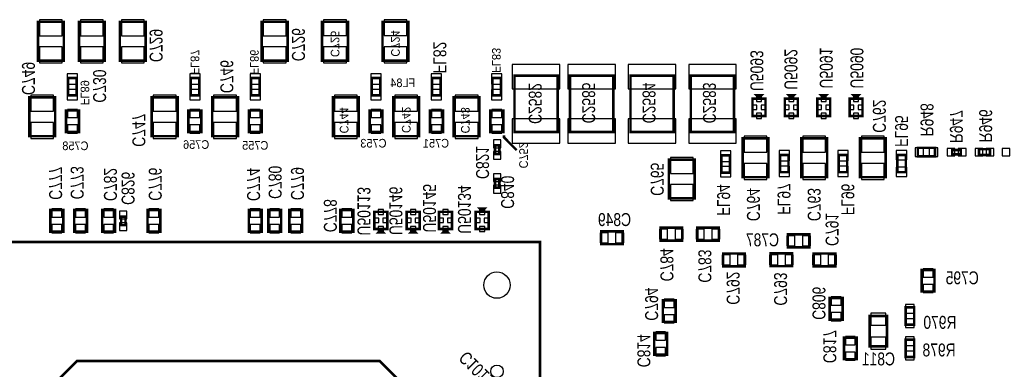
# Model space of a CAD drawing. Extents: x -197 to 9597, y -1478 to 7505.
# Tile 26 of 34: x 4034 to 6317, y 3596 to 4406. Entities that reach past the tile are written whole.
import ezdxf
from ezdxf.enums import TextEntityAlignment as Align

# ---------------------------------------------------------------- set-up
doc = ezdxf.new("R2010")
doc.units = 0
for name, color, linetype in [('BG_BASY', 231, 'CONTINUOUS'), ('PG_ASSEMBLY_BOTTOM', 52, 'CONTINUOUS'), ('PIN_BOTTOM', 1, 'CONTINUOUS'), ('RD_ASSEMBLY_BOTTOM', 52, 'CONTINUOUS')]:
    doc.layers.add(name, color=color, linetype=linetype)

msp = doc.modelspace()

# ---------------------------------------------------------------- linework, layer by layer
at = {"layer": 'BG_BASY', "const_width": 6}
msp.add_lwpolyline([(5157.48, 4138.016), (5157.48, 4133.016), (5186.48, 4104.016)], dxfattribs=at)
at = {"layer": 'PG_ASSEMBLY_BOTTOM', "const_width": 6}
for points in [[(4136.488, 4401.292), (4136.488, 4311.292), (4076.488, 4311.292), (4076.488, 4401.292), (4136.488, 4401.292)], [(4231.488, 4401.292), (4231.488, 4311.292), (4171.488, 4311.292), (4171.488, 4401.292), (4231.488, 4401.292)], [(4326.488, 4401.292), (4326.488, 4311.292), (4266.488, 4311.292), (4266.488, 4401.292), (4326.488, 4401.292)], [(4655.488, 4401.292), (4655.488, 4311.292), (4595.488, 4311.292), (4595.488, 4401.292), (4655.488, 4401.292)], [(4795.488, 4401.292), (4795.488, 4311.292), (4735.488, 4311.292), (4735.488, 4401.292), (4795.488, 4401.292)], [(4935.488, 4401.292), (4935.488, 4311.292), (4875.488, 4311.292), (4875.488, 4401.292), (4935.488, 4401.292)], [(4166.488, 4270.902), (4166.488, 4230.902), (4146.488, 4230.902), (4146.488, 4270.902), (4166.488, 4270.902)], [(4450.488, 4270.902), (4450.488, 4230.902), (4430.488, 4230.902), (4430.488, 4270.902), (4450.488, 4270.902)], [(4570.488, 4230.902), (4570.488, 4270.902), (4590.488, 4270.902), (4590.488, 4230.902), (4570.488, 4230.902)], [(4870.488, 4270.902), (4870.488, 4230.902), (4850.488, 4230.902), (4850.488, 4270.902), (4870.488, 4270.902)], [(5010.488, 4270.902), (5010.488, 4230.902), (4990.488, 4230.902), (4990.488, 4270.902), (5010.488, 4270.902)], [(5150.488, 4270.902), (5150.488, 4230.902), (5130.488, 4230.902), (5130.488, 4270.902), (5150.488, 4270.902)], [(5281.488, 4276.292), (5181.488, 4276.292), (5181.488, 4146.292), (5281.488, 4146.292), (5281.488, 4276.292)], [(5410.488, 4276.292), (5310.488, 4276.292), (5310.488, 4146.292), (5410.488, 4146.292), (5410.488, 4276.292)], [(5550.488, 4276.292), (5450.488, 4276.292), (5450.488, 4146.292), (5550.488, 4146.292), (5550.488, 4276.292)], [(5690.488, 4276.292), (5590.488, 4276.292), (5590.488, 4146.292), (5690.488, 4146.292), (5690.488, 4276.292)], [(4116.488, 4226.292), (4116.488, 4136.292), (4056.488, 4136.292), (4056.488, 4226.292), (4116.488, 4226.292)], [(4400.488, 4226.292), (4400.488, 4136.292), (4340.488, 4136.292), (4340.488, 4226.292), (4400.488, 4226.292)], [(4540.488, 4226.292), (4540.488, 4136.292), (4480.488, 4136.292), (4480.488, 4226.292), (4540.488, 4226.292)], [(4820.488, 4226.292), (4820.488, 4136.292), (4760.488, 4136.292), (4760.488, 4226.292), (4820.488, 4226.292)], [(4960.488, 4226.292), (4960.488, 4136.292), (4900.488, 4136.292), (4900.488, 4226.292), (4960.488, 4226.292)], [(5100.488, 4226.292), (5100.488, 4136.292), (5040.488, 4136.292), (5040.488, 4226.292), (5100.488, 4226.292)], [(5763.488, 4223.292), (5763.488, 4183.292), (5733.488, 4183.292), (5733.488, 4223.292), (5763.488, 4223.292)], [(5753.488, 4230.792), (5743.488, 4230.792), (5748.488, 4225.792), (5753.488, 4230.792)], [(5838.488, 4223.292), (5838.488, 4183.292), (5808.488, 4183.292), (5808.488, 4223.292), (5838.488, 4223.292)], [(5828.488, 4230.792), (5818.488, 4230.792), (5823.488, 4225.792), (5828.488, 4230.792)], [(5913.488, 4223.292), (5913.488, 4183.292), (5883.488, 4183.292), (5883.488, 4223.292), (5913.488, 4223.292)], [(5903.488, 4230.792), (5893.488, 4230.792), (5898.488, 4225.792), (5903.488, 4230.792)], [(5988.488, 4223.292), (5988.488, 4183.292), (5958.488, 4183.292), (5958.488, 4223.292), (5988.488, 4223.292)], [(5978.488, 4230.792), (5968.488, 4230.792), (5973.488, 4225.792), (5978.488, 4230.792)], [(4171.488, 4195.902), (4171.488, 4145.902), (4141.488, 4145.902), (4141.488, 4195.902), (4171.488, 4195.902)], [(4455.488, 4195.902), (4455.488, 4145.902), (4425.488, 4145.902), (4425.488, 4195.902), (4455.488, 4195.902)], [(4595.488, 4195.902), (4595.488, 4145.902), (4565.488, 4145.902), (4565.488, 4195.902), (4595.488, 4195.902)], [(4875.488, 4195.902), (4875.488, 4145.902), (4845.488, 4145.902), (4845.488, 4195.902), (4875.488, 4195.902)], [(5015.488, 4195.902), (5015.488, 4145.902), (4985.488, 4145.902), (4985.488, 4195.902), (5015.488, 4195.902)], [(5155.488, 4195.902), (5155.488, 4145.902), (5125.488, 4145.902), (5125.488, 4195.902), (5155.488, 4195.902)], [(5710.488, 4041.292), (5710.488, 4131.292), (5770.488, 4131.292), (5770.488, 4041.292), (5710.488, 4041.292)], [(5846.488, 4041.292), (5846.488, 4131.292), (5906.488, 4131.292), (5906.488, 4041.292), (5846.488, 4041.292)], [(5982.488, 4041.292), (5982.488, 4131.292), (6042.488, 4131.292), (6042.488, 4041.292), (5982.488, 4041.292)], [(5136.24, 4095.103), (5136.24, 4115.103), (5146.24, 4115.103), (5146.24, 4095.103), (5136.24, 4095.103)], [(6116.787, 4109.39), (6156.787, 4109.39), (6156.787, 4089.39), (6116.787, 4089.39), (6116.787, 4109.39)], [(5680.988, 4091.902), (5680.988, 4051.902), (5660.988, 4051.902), (5660.988, 4091.902), (5680.988, 4091.902)], [(5796.988, 4052.902), (5796.988, 4092.902), (5816.988, 4092.902), (5816.988, 4052.902), (5796.988, 4052.902)], [(5932.988, 4052.902), (5932.988, 4092.902), (5952.988, 4092.902), (5952.988, 4052.902), (5932.988, 4052.902)], [(6068.988, 4052.902), (6068.988, 4092.902), (6088.988, 4092.902), (6088.988, 4052.902), (6068.988, 4052.902)], [(6196.488, 4104.39), (6216.488, 4104.39), (6216.488, 4094.39), (6196.488, 4094.39), (6196.488, 4104.39)], [(6258.586, 4106.28), (6284.189, 4106.28), (6284.189, 4092.5), (6258.586, 4092.5), (6258.586, 4106.28)], [(5539.48, 3992.016), (5539.48, 4082.016), (5599.48, 4082.016), (5599.48, 3992.016), (5539.48, 3992.016)], [(5136.48, 4017.016), (5136.48, 4037.016), (5146.48, 4037.016), (5146.48, 4017.016), (5136.48, 4017.016)], [(4105.488, 3915.292), (4105.488, 3965.292), (4135.488, 3965.292), (4135.488, 3915.292), (4105.488, 3915.292)], [(4160.488, 3915.292), (4160.488, 3965.292), (4190.488, 3965.292), (4190.488, 3915.292), (4160.488, 3915.292)], [(4225.488, 3915.292), (4225.488, 3965.292), (4255.488, 3965.292), (4255.488, 3915.292), (4225.488, 3915.292)], [(4269.48, 3930.016), (4269.48, 3950.016), (4279.48, 3950.016), (4279.48, 3930.016), (4269.48, 3930.016)], [(4330.488, 3915.292), (4330.488, 3965.292), (4360.488, 3965.292), (4360.488, 3915.292), (4330.488, 3915.292)], [(4565.488, 3915.292), (4565.488, 3965.292), (4595.488, 3965.292), (4595.488, 3915.292), (4565.488, 3915.292)], [(4610.488, 3915.292), (4610.488, 3965.292), (4640.488, 3965.292), (4640.488, 3915.292), (4610.488, 3915.292)], [(4659.236, 3915.292), (4659.236, 3965.292), (4689.236, 3965.292), (4689.236, 3915.292), (4659.236, 3915.292)], [(4777.988, 3915.292), (4777.988, 3965.292), (4807.988, 3965.292), (4807.988, 3915.292), (4777.988, 3915.292)], [(4856.48, 3921.016), (4856.48, 3961.016), (4886.48, 3961.016), (4886.48, 3921.016), (4856.48, 3921.016)], [(4931.48, 3921.016), (4931.48, 3961.016), (4961.48, 3961.016), (4961.48, 3921.016), (4931.48, 3921.016)], [(5006.48, 3921.016), (5006.48, 3961.016), (5036.48, 3961.016), (5036.48, 3921.016), (5006.48, 3921.016)], [(5121.48, 3961.016), (5121.48, 3921.016), (5091.48, 3921.016), (5091.48, 3961.016), (5121.48, 3961.016)], [(5111.48, 3968.516), (5101.48, 3968.516), (5106.48, 3963.516), (5111.48, 3968.516)], [(5570.326, 3894.449), (5520.326, 3894.449), (5520.326, 3924.449), (5570.326, 3924.449), (5570.326, 3894.449)], [(5655.326, 3894.449), (5605.326, 3894.449), (5605.326, 3924.449), (5655.326, 3924.449), (5655.326, 3894.449)], [(4866.48, 3913.516), (4876.48, 3913.516), (4871.48, 3918.516), (4866.48, 3913.516)], [(4941.48, 3913.516), (4951.48, 3913.516), (4946.48, 3918.516), (4941.48, 3913.516)], [(5016.48, 3913.516), (5026.48, 3913.516), (5021.48, 3918.516), (5016.48, 3913.516)], [(5382.48, 3916.016), (5432.48, 3916.016), (5432.48, 3886.016), (5382.48, 3886.016), (5382.48, 3916.016)], [(5815.437, 3908.89), (5865.437, 3908.89), (5865.437, 3878.89), (5815.437, 3878.89), (5815.437, 3908.89)], [(5240.732, 3891.016), (3870.732, 3891.016), (3870.732, 2521.016), (5240.732, 2521.016), (5240.732, 3891.016)], [(5665.326, 3864.449), (5715.326, 3864.449), (5715.326, 3834.449), (5665.326, 3834.449), (5665.326, 3864.449)], [(5825.488, 3835), (5775.488, 3835), (5775.488, 3865), (5825.488, 3865), (5825.488, 3835)], [(5925.326, 3834.449), (5875.326, 3834.449), (5875.326, 3864.449), (5925.326, 3864.449), (5925.326, 3834.449)], [(6155.488, 3826.292), (6155.488, 3776.292), (6125.488, 3776.292), (6125.488, 3826.292), (6155.488, 3826.292)], [(5525.48, 3706.016), (5525.48, 3756.016), (5555.48, 3756.016), (5555.48, 3706.016), (5525.48, 3706.016)], [(5912.488, 3711), (5912.488, 3761), (5942.488, 3761), (5942.488, 3711), (5912.488, 3711)], [(6045.326, 3719.449), (6045.326, 3649.449), (6005.326, 3649.449), (6005.326, 3719.449), (6045.326, 3719.449)], [(6088.326, 3699.449), (6088.326, 3739.449), (6108.326, 3739.449), (6108.326, 3699.449), (6088.326, 3699.449)], [(5535.488, 3680), (5535.488, 3630), (5505.488, 3630), (5505.488, 3680), (5535.488, 3680)], [(5975.326, 3669.449), (5975.326, 3619.449), (5945.326, 3619.449), (5945.326, 3669.449), (5975.326, 3669.449)], [(6088.326, 3624.449), (6088.326, 3664.449), (6108.326, 3664.449), (6108.326, 3624.449), (6088.326, 3624.449)], [(4176.48, 2681.016), (4777.48, 2681.016), (4937.48, 2841.016), (4937.48, 3547.016), (4869.48, 3615.016), (4166.48, 3615.016), (4064.48, 3513.016), (4064.48, 2760.016), (4143.48, 2681.016), (4176.48, 2681.016)]]:
    msp.add_lwpolyline(points, dxfattribs=at)
at = {"layer": 'PIN_BOTTOM'}
for points in [[(4132.988, 4406.288), (4079.988, 4406.288), (4079.988, 4369.288), (4132.988, 4369.288)], [(4227.988, 4406.288), (4174.988, 4406.288), (4174.988, 4369.288), (4227.988, 4369.288)], [(4322.988, 4406.288), (4269.988, 4406.288), (4269.988, 4369.288), (4322.988, 4369.288)], [(4651.988, 4406.288), (4598.988, 4406.288), (4598.988, 4369.288), (4651.988, 4369.288)], [(4791.988, 4406.292), (4738.988, 4406.292), (4738.988, 4369.292), (4791.988, 4369.292)], [(4931.988, 4406.292), (4878.988, 4406.292), (4878.988, 4369.292), (4931.988, 4369.292)], [(4132.988, 4343.296), (4079.988, 4343.296), (4079.988, 4306.296), (4132.988, 4306.296)], [(4227.988, 4343.296), (4174.988, 4343.296), (4174.988, 4306.296), (4227.988, 4306.296)], [(4322.988, 4343.296), (4269.988, 4343.296), (4269.988, 4306.296), (4322.988, 4306.296)], [(4651.988, 4343.296), (4598.988, 4343.296), (4598.988, 4306.296), (4651.988, 4306.296)], [(4791.988, 4343.292), (4738.988, 4343.292), (4738.988, 4306.292), (4791.988, 4306.292)], [(4931.988, 4343.292), (4878.988, 4343.292), (4878.988, 4306.292), (4931.988, 4306.292)], [(5286.488, 4245.784), (5286.488, 4302.784), (5176.488, 4302.784), (5176.488, 4245.784)], [(5415.488, 4245.784), (5415.488, 4302.784), (5305.488, 4302.784), (5305.488, 4245.784)], [(5555.488, 4245.784), (5555.488, 4302.784), (5445.488, 4302.784), (5445.488, 4245.784)], [(5695.488, 4245.784), (5695.488, 4302.784), (5585.488, 4302.784), (5585.488, 4245.784)], [(4168.478, 4281.002), (4144.498, 4281.002), (4144.498, 4257.022), (4168.478, 4257.022)], [(4452.478, 4281.002), (4428.498, 4281.002), (4428.498, 4257.022), (4452.478, 4257.022)], [(4568.498, 4257.022), (4592.478, 4257.022), (4592.478, 4281.002), (4568.498, 4281.002)], [(4872.478, 4281.002), (4848.498, 4281.002), (4848.498, 4257.022), (4872.478, 4257.022)], [(5012.478, 4281.002), (4988.498, 4281.002), (4988.498, 4257.022), (5012.478, 4257.022)], [(5152.478, 4281.002), (5128.498, 4281.002), (5128.498, 4257.022), (5152.478, 4257.022)], [(4112.988, 4231.288), (4059.988, 4231.288), (4059.988, 4194.288), (4112.988, 4194.288)], [(4168.478, 4244.782), (4144.498, 4244.782), (4144.498, 4220.802), (4168.478, 4220.802)], [(4396.988, 4231.288), (4343.988, 4231.288), (4343.988, 4194.288), (4396.988, 4194.288)], [(4452.478, 4244.782), (4428.498, 4244.782), (4428.498, 4220.802), (4452.478, 4220.802)], [(4536.988, 4231.288), (4483.988, 4231.288), (4483.988, 4194.288), (4536.988, 4194.288)], [(4568.498, 4220.802), (4592.478, 4220.802), (4592.478, 4244.782), (4568.498, 4244.782)], [(4816.988, 4231.292), (4763.988, 4231.292), (4763.988, 4194.292), (4816.988, 4194.292)], [(4872.478, 4244.782), (4848.498, 4244.782), (4848.498, 4220.802), (4872.478, 4220.802)], [(4956.988, 4231.292), (4903.988, 4231.292), (4903.988, 4194.292), (4956.988, 4194.292)], [(5012.478, 4244.782), (4988.498, 4244.782), (4988.498, 4220.802), (5012.478, 4220.802)], [(5096.988, 4231.292), (5043.988, 4231.292), (5043.988, 4194.292), (5096.988, 4194.292)], [(5152.478, 4244.782), (5128.498, 4244.782), (5128.498, 4220.802), (5152.478, 4220.802)], [(5754.488, 4228.977), (5742.488, 4228.977), (5742.488, 4216.977), (5754.488, 4216.977)], [(5829.488, 4228.977), (5817.488, 4228.977), (5817.488, 4216.977), (5829.488, 4216.977)], [(5904.488, 4228.977), (5892.488, 4228.977), (5892.488, 4216.977), (5904.488, 4216.977)], [(5979.488, 4228.977), (5967.488, 4228.977), (5967.488, 4216.977), (5979.488, 4216.977)], [(5743.645, 4208.292), (5733.645, 4208.292), (5733.645, 4198.292), (5743.645, 4198.292)], [(5763.331, 4208.292), (5753.331, 4208.292), (5753.331, 4198.292), (5763.331, 4198.292)], [(5818.645, 4208.292), (5808.645, 4208.292), (5808.645, 4198.292), (5818.645, 4198.292)], [(5838.331, 4208.292), (5828.331, 4208.292), (5828.331, 4198.292), (5838.331, 4198.292)], [(5893.645, 4208.292), (5883.645, 4208.292), (5883.645, 4198.292), (5893.645, 4198.292)], [(5913.331, 4208.292), (5903.331, 4208.292), (5903.331, 4198.292), (5913.331, 4198.292)], [(5968.645, 4208.292), (5958.645, 4208.292), (5958.645, 4198.292), (5968.645, 4198.292)], [(5988.331, 4208.292), (5978.331, 4208.292), (5978.331, 4198.292), (5988.331, 4198.292)], [(4167.988, 4198.512), (4144.988, 4198.512), (4144.988, 4179.512), (4167.988, 4179.512)], [(4451.988, 4198.512), (4428.988, 4198.512), (4428.988, 4179.512), (4451.988, 4179.512)], [(4591.988, 4198.512), (4568.988, 4198.512), (4568.988, 4179.512), (4591.988, 4179.512)], [(4871.988, 4198.512), (4848.988, 4198.512), (4848.988, 4179.512), (4871.988, 4179.512)], [(5011.988, 4198.512), (4988.988, 4198.512), (4988.988, 4179.512), (5011.988, 4179.512)], [(5151.988, 4198.512), (5128.988, 4198.512), (5128.988, 4179.512), (5151.988, 4179.512)], [(5754.488, 4189.607), (5742.488, 4189.607), (5742.488, 4177.607), (5754.488, 4177.607)], [(5829.488, 4189.607), (5817.488, 4189.607), (5817.488, 4177.607), (5829.488, 4177.607)], [(5904.488, 4189.607), (5892.488, 4189.607), (5892.488, 4177.607), (5904.488, 4177.607)], [(5979.488, 4189.607), (5967.488, 4189.607), (5967.488, 4177.607), (5979.488, 4177.607)], [(4112.988, 4168.296), (4059.988, 4168.296), (4059.988, 4131.296), (4112.988, 4131.296)], [(4167.988, 4162.292), (4144.988, 4162.292), (4144.988, 4143.292), (4167.988, 4143.292)], [(4396.988, 4168.296), (4343.988, 4168.296), (4343.988, 4131.296), (4396.988, 4131.296)], [(4451.988, 4162.292), (4428.988, 4162.292), (4428.988, 4143.292), (4451.988, 4143.292)], [(4536.988, 4168.296), (4483.988, 4168.296), (4483.988, 4131.296), (4536.988, 4131.296)], [(4591.988, 4162.292), (4568.988, 4162.292), (4568.988, 4143.292), (4591.988, 4143.292)], [(4816.988, 4168.292), (4763.988, 4168.292), (4763.988, 4131.292), (4816.988, 4131.292)], [(4871.988, 4162.292), (4848.988, 4162.292), (4848.988, 4143.292), (4871.988, 4143.292)], [(4956.988, 4168.292), (4903.988, 4168.292), (4903.988, 4131.292), (4956.988, 4131.292)], [(5011.988, 4162.292), (4988.988, 4162.292), (4988.988, 4143.292), (5011.988, 4143.292)], [(5096.988, 4168.292), (5043.988, 4168.292), (5043.988, 4131.292), (5096.988, 4131.292)], [(5151.988, 4162.292), (5128.988, 4162.292), (5128.988, 4143.292), (5151.988, 4143.292)], [(5286.488, 4119.8), (5286.488, 4176.8), (5176.488, 4176.8), (5176.488, 4119.8)], [(5415.488, 4119.8), (5415.488, 4176.8), (5305.488, 4176.8), (5305.488, 4119.8)], [(5555.488, 4119.8), (5555.488, 4176.8), (5445.488, 4176.8), (5445.488, 4119.8)], [(5695.488, 4119.8), (5695.488, 4176.8), (5585.488, 4176.8), (5585.488, 4119.8)], [(5713.988, 4099.288), (5766.988, 4099.288), (5766.988, 4136.288), (5713.988, 4136.288)], [(5849.988, 4099.288), (5902.988, 4099.288), (5902.988, 4136.288), (5849.988, 4136.288)], [(5985.988, 4099.288), (6038.988, 4099.288), (6038.988, 4136.288), (5985.988, 4136.288)], [(5132.74, 4109.489), (5149.74, 4109.489), (5149.74, 4127.489), (5132.74, 4127.489)], [(5132.74, 4082.717), (5149.74, 4082.717), (5149.74, 4100.717), (5132.74, 4100.717)], [(5542.98, 4050.016), (5595.98, 4050.016), (5595.98, 4087.016), (5542.98, 4087.016)], [(5682.978, 4102.002), (5658.998, 4102.002), (5658.998, 4078.022), (5682.978, 4078.022)], [(5794.998, 4079.022), (5818.978, 4079.022), (5818.978, 4103.002), (5794.998, 4103.002)], [(5930.998, 4079.022), (5954.978, 4079.022), (5954.978, 4103.002), (5930.998, 4103.002)], [(6066.488, 4081.193), (6091.488, 4081.193), (6091.488, 4103.193), (6066.488, 4103.193)], [(6110.252, 4109.39), (6110.252, 4089.39), (6130.252, 4089.39), (6130.252, 4109.39)], [(6143.322, 4109.39), (6143.322, 4089.39), (6163.322, 4089.39), (6163.322, 4109.39)], [(6184.496, 4107.89), (6184.496, 4090.89), (6202.496, 4090.89), (6202.496, 4107.89)], [(6210.48, 4107.89), (6210.48, 4090.89), (6228.48, 4090.89), (6228.48, 4107.89)], [(6249.401, 4107.89), (6249.401, 4090.89), (6267.401, 4090.89), (6267.401, 4107.89)], [(6275.377, 4107.89), (6275.377, 4090.89), (6293.377, 4090.89), (6293.377, 4107.89)], [(6312.496, 4107.89), (6312.496, 4090.89), (6330.496, 4090.89), (6330.496, 4107.89)], [(5682.978, 4065.782), (5658.998, 4065.782), (5658.998, 4041.802), (5682.978, 4041.802)], [(5713.988, 4036.296), (5766.988, 4036.296), (5766.988, 4073.296), (5713.988, 4073.296)], [(5794.998, 4042.802), (5818.978, 4042.802), (5818.978, 4066.782), (5794.998, 4066.782)], [(5849.988, 4036.296), (5902.988, 4036.296), (5902.988, 4073.296), (5849.988, 4073.296)], [(5930.998, 4042.802), (5954.978, 4042.802), (5954.978, 4066.782), (5930.998, 4066.782)], [(5985.988, 4036.296), (6038.988, 4036.296), (6038.988, 4073.296), (5985.988, 4073.296)], [(6066.488, 4042.611), (6091.488, 4042.611), (6091.488, 4064.611), (6066.488, 4064.611)], [(5132.98, 4031.402), (5149.98, 4031.402), (5149.98, 4049.402), (5132.98, 4049.402)], [(5132.98, 4004.63), (5149.98, 4004.63), (5149.98, 4022.63), (5132.98, 4022.63)], [(5542.98, 3987.016), (5595.98, 3987.016), (5595.98, 4024.016), (5542.98, 4024.016)], [(4108.988, 3948.902), (4131.988, 3948.902), (4131.988, 3967.902), (4108.988, 3967.902)], [(4163.988, 3948.902), (4186.988, 3948.902), (4186.988, 3967.902), (4163.988, 3967.902)], [(4228.988, 3948.902), (4251.988, 3948.902), (4251.988, 3967.902), (4228.988, 3967.902)], [(4265.98, 3944.402), (4282.98, 3944.402), (4282.98, 3962.402), (4265.98, 3962.402)], [(4333.988, 3948.902), (4356.988, 3948.902), (4356.988, 3967.902), (4333.988, 3967.902)], [(4568.988, 3948.902), (4591.988, 3948.902), (4591.988, 3967.902), (4568.988, 3967.902)], [(4613.988, 3948.902), (4636.988, 3948.902), (4636.988, 3967.902), (4613.988, 3967.902)], [(4662.736, 3948.902), (4685.736, 3948.902), (4685.736, 3967.902), (4662.736, 3967.902)], [(4781.488, 3948.902), (4804.488, 3948.902), (4804.488, 3967.902), (4781.488, 3967.902)], [(4865.48, 3954.701), (4877.48, 3954.701), (4877.48, 3966.701), (4865.48, 3966.701)], [(4940.48, 3954.701), (4952.48, 3954.701), (4952.48, 3966.701), (4940.48, 3966.701)], [(5015.48, 3954.701), (5027.48, 3954.701), (5027.48, 3966.701), (5015.48, 3966.701)], [(5112.48, 3966.701), (5100.48, 3966.701), (5100.48, 3954.701), (5112.48, 3954.701)], [(4108.988, 3912.682), (4131.988, 3912.682), (4131.988, 3931.682), (4108.988, 3931.682)], [(4163.988, 3912.682), (4186.988, 3912.682), (4186.988, 3931.682), (4163.988, 3931.682)], [(4228.988, 3912.682), (4251.988, 3912.682), (4251.988, 3931.682), (4228.988, 3931.682)], [(4265.98, 3917.63), (4282.98, 3917.63), (4282.98, 3935.63), (4265.98, 3935.63)], [(4333.988, 3912.682), (4356.988, 3912.682), (4356.988, 3931.682), (4333.988, 3931.682)], [(4568.988, 3912.682), (4591.988, 3912.682), (4591.988, 3931.682), (4568.988, 3931.682)], [(4613.988, 3912.682), (4636.988, 3912.682), (4636.988, 3931.682), (4613.988, 3931.682)], [(4662.736, 3912.682), (4685.736, 3912.682), (4685.736, 3931.682), (4662.736, 3931.682)], [(4781.488, 3912.682), (4804.488, 3912.682), (4804.488, 3931.682), (4781.488, 3931.682)], [(4856.637, 3936.016), (4866.637, 3936.016), (4866.637, 3946.016), (4856.637, 3946.016)], [(4865.48, 3915.331), (4877.48, 3915.331), (4877.48, 3927.331), (4865.48, 3927.331)], [(4876.323, 3936.016), (4886.323, 3936.016), (4886.323, 3946.016), (4876.323, 3946.016)], [(4931.637, 3936.016), (4941.637, 3936.016), (4941.637, 3946.016), (4931.637, 3946.016)], [(4940.48, 3915.331), (4952.48, 3915.331), (4952.48, 3927.331), (4940.48, 3927.331)], [(4951.323, 3936.016), (4961.323, 3936.016), (4961.323, 3946.016), (4951.323, 3946.016)], [(5006.637, 3936.016), (5016.637, 3936.016), (5016.637, 3946.016), (5006.637, 3946.016)], [(5015.48, 3915.331), (5027.48, 3915.331), (5027.48, 3927.331), (5015.48, 3927.331)], [(5026.323, 3936.016), (5036.323, 3936.016), (5036.323, 3946.016), (5026.323, 3946.016)], [(5101.637, 3946.016), (5091.637, 3946.016), (5091.637, 3936.016), (5101.637, 3936.016)], [(5112.48, 3927.331), (5100.48, 3927.331), (5100.48, 3915.331), (5112.48, 3915.331)], [(5121.323, 3946.016), (5111.323, 3946.016), (5111.323, 3936.016), (5121.323, 3936.016)], [(5379.87, 3912.516), (5379.87, 3889.516), (5398.87, 3889.516), (5398.87, 3912.516)], [(5416.09, 3912.516), (5416.09, 3889.516), (5435.09, 3889.516), (5435.09, 3912.516)], [(5536.716, 3897.949), (5536.716, 3920.949), (5517.716, 3920.949), (5517.716, 3897.949)], [(5572.936, 3897.949), (5572.936, 3920.949), (5553.936, 3920.949), (5553.936, 3897.949)], [(5621.716, 3897.949), (5621.716, 3920.949), (5602.716, 3920.949), (5602.716, 3897.949)], [(5657.936, 3897.949), (5657.936, 3920.949), (5638.936, 3920.949), (5638.936, 3897.949)], [(5812.827, 3905.39), (5812.827, 3882.39), (5831.827, 3882.39), (5831.827, 3905.39)], [(5849.047, 3905.39), (5849.047, 3882.39), (5868.047, 3882.39), (5868.047, 3905.39)], [(5662.716, 3860.949), (5662.716, 3837.949), (5681.716, 3837.949), (5681.716, 3860.949)], [(5698.936, 3860.949), (5698.936, 3837.949), (5717.936, 3837.949), (5717.936, 3860.949)], [(5791.878, 3838.5), (5791.878, 3861.5), (5772.878, 3861.5), (5772.878, 3838.5)], [(5828.098, 3838.5), (5828.098, 3861.5), (5809.098, 3861.5), (5809.098, 3838.5)], [(5891.716, 3837.949), (5891.716, 3860.949), (5872.716, 3860.949), (5872.716, 3837.949)], [(5927.936, 3837.949), (5927.936, 3860.949), (5908.936, 3860.949), (5908.936, 3837.949)], [(6151.988, 3828.902), (6128.988, 3828.902), (6128.988, 3809.902), (6151.988, 3809.902)], [(6151.988, 3792.682), (6128.988, 3792.682), (6128.988, 3773.682), (6151.988, 3773.682)], [(5528.98, 3739.626), (5551.98, 3739.626), (5551.98, 3758.626), (5528.98, 3758.626)], [(5915.988, 3744.61), (5938.988, 3744.61), (5938.988, 3763.61), (5915.988, 3763.61)], [(6088.326, 3725.984), (6108.326, 3725.984), (6108.326, 3745.984), (6088.326, 3745.984)], [(5528.98, 3703.406), (5551.98, 3703.406), (5551.98, 3722.406), (5528.98, 3722.406)], [(5915.988, 3708.39), (5938.988, 3708.39), (5938.988, 3727.39), (5915.988, 3727.39)], [(6042.826, 3726.008), (6007.826, 3726.008), (6007.826, 3698.008), (6042.826, 3698.008)], [(6088.326, 3692.914), (6108.326, 3692.914), (6108.326, 3712.914), (6088.326, 3712.914)], [(5531.988, 3682.61), (5508.988, 3682.61), (5508.988, 3663.61), (5531.988, 3663.61)], [(5971.826, 3672.059), (5948.826, 3672.059), (5948.826, 3653.059), (5971.826, 3653.059)], [(6042.826, 3670.89), (6007.826, 3670.89), (6007.826, 3642.89), (6042.826, 3642.89)], [(6088.326, 3650.984), (6108.326, 3650.984), (6108.326, 3670.984), (6088.326, 3670.984)], [(5531.988, 3646.39), (5508.988, 3646.39), (5508.988, 3627.39), (5531.988, 3627.39)], [(5971.826, 3635.839), (5948.826, 3635.839), (5948.826, 3616.839), (5971.826, 3616.839)], [(6088.326, 3617.914), (6108.326, 3617.914), (6108.326, 3637.914), (6088.326, 3637.914)]]:
    msp.add_lwpolyline(points, close=True, dxfattribs=at)
for centre, radius in [((5140.87, 3791.154), 30.5), ((5140.87, 3591.154), 14.5)]:
    msp.add_circle(centre, radius, dxfattribs=at)

# ---------------------------------------------------------------- texts
at = {"layer": 'RD_ASSEMBLY_BOTTOM', "text_generation_flag": 2}
for s, height, rotation, width, p in [('C726', 30, 270, 0.8, (4665.48, 4310.016)), ('C729', 30, 270, 0.8, (4335.48, 4308.016)), ('C725', 20, 270, 0.95, (4755.488, 4319.709)), ('C724', 20, 270, 0.95, (4895.488, 4320.709)), ('FL82', 30, 270, 0.8, (4993.48, 4282.016)), ('FL83', 20, 270, 0.95, (5129.488, 4283.099)), ('U5092', 30, 270, 0.8, (5807.488, 4243.709)), ('U5091', 30, 270, 0.8, (5889.488, 4246.709)), ('U5090', 30, 270, 0.8, (5960.488, 4246.709)), ('FL87', 20, 270, 0.95, (4430.48, 4279.016)), ('FL86', 20, 270, 0.95, (4568.488, 4278.902)), ('U5093', 30, 270, 0.8, (5728.488, 4240.709)), ('C749', 30, 270, 0.8, (4039.488, 4231.709)), ('C746', 30, 270, 0.8, (4499.48, 4236.016)), ('C730', 30, 270, 0.8, (4204.48, 4214.016)), ('FL89', 20, 270, 0.95, (4175.48, 4208.016)), ('C744', 20, 270, 0.95, (4776.488, 4142.709)), ('C742', 20, 270, 0.95, (4920.488, 4143.709)), ('C743', 20, 270, 0.95, (5057.488, 4142.709)), ('C762', 30, 270, 0.8, (6012.488, 4144.292)), ('C747', 30, 270, 0.8, (4295.488, 4111.709)), ('R947', 30, 270, 0.8, (6191.098, 4120)), ('R946', 30, 270, 0.8, (6259.098, 4121.902)), ('C821', 30, 270, 0.8, (5092.48, 4037.016)), ('C765', 30, 270, 0.8, (5497.48, 3998.016)), ('C826', 30, 270, 0.8, (4270.48, 3977.016)), ('C840', 30, 270, 0.8, (5150.48, 3968.016)), ('U50113', 30, 270, 0.8, (4817.48, 3906.016)), ('U50146', 30, 270, 0.8, (4891.48, 3907.016)), ('U50145', 30, 270, 0.8, (4969.48, 3913.016)), ('U50134', 30, 270, 0.8, (5050.48, 3910.016)), ('FL94', 30, 270, 0.8, (5651.48, 3952.016)), ('FL97', 30, 270, 0.8, (5791.48, 3954.016)), ('FL96', 30, 270, 0.8, (5939.48, 3953.016)), ('C764', 30, 270, 0.8, (5720.488, 3939.292)), ('C763', 30, 270, 0.8, (5861.488, 3939.292)), ('C1011', 30, 135, 0.8, (5071.075, 3640.635))]:
    msp.add_text(s, height=height, rotation=rotation, dxfattribs=dict(at, width=width)).set_placement(p)
at = {"layer": 'RD_ASSEMBLY_BOTTOM', "text_generation_flag": 2, "width": 0.95}
msp.add_text('FL84', height=20, dxfattribs=at).set_placement((4951.48, 4250.016))
at = {"layer": 'RD_ASSEMBLY_BOTTOM', "text_generation_flag": 2}
for s, height, width, p in [('C2582', 30, 0.8, (5214.488, 4212)), ('C2585', 30, 0.8, (5338.488, 4213.292)), ('C2584', 30, 0.8, (5478.488, 4213.292)), ('C2583', 30, 0.8, (5618.488, 4213.292)), ('R948', 30, 0.8, (6123.098, 4174.299)), ('FL95', 30, 0.8, (6063.988, 4147.902)), ('C752', 20, 0.95, (5192.48, 4092.016)), ('C773', 30, 0.8, (4152.488, 4028.292)), ('C780', 30, 0.8, (4611.488, 4029.292)), ('C777', 30, 0.8, (4102.488, 4027.292)), ('C782', 30, 0.8, (4229.488, 4024.292)), ('C776', 30, 0.8, (4333.488, 4025)), ('C774', 30, 0.8, (4561.488, 4024.292)), ('C779', 30, 0.8, (4663.236, 4026.292)), ('C778', 30, 0.8, (4739.48, 3952.016)), ('C791', 30, 0.8, (5902.937, 3920.162)), ('C784', 30, 0.8, (5519.937, 3838.162)), ('C783', 30, 0.8, (5607.937, 3835.162)), ('C792', 30, 0.8, (5673.48, 3784.016)), ('C793', 30, 0.8, (5783.48, 3782.016)), ('C794', 30, 0.8, (5484.48, 3747.016)), ('C806', 30, 0.8, (5872.48, 3749.016)), ('C817', 30, 0.8, (5897.649, 3648.551)), ('C814', 30, 0.8, (5466.48, 3639.016))]:
    msp.add_text(s, height=height, rotation=270, dxfattribs=dict(at, width=width)).set_placement(p, align=Align.CENTER)
for s, height, width, p in [('C758', 20, 0.95, (4163.389, 4104)), ('C756', 20, 0.95, (4443.389, 4107)), ('C755', 20, 0.95, (4580.389, 4105)), ('C753', 20, 0.95, (4854.48, 4110.016)), ('C751', 20, 0.95, (4999.48, 4110.016)), ('C849', 30, 0.8, (5413.48, 3928.016)), ('C787', 30, 0.8, (5756.539, 3881.11)), ('C795', 30, 0.8, (6219.779, 3793)), ('R970', 30, 0.8, (6168.039, 3689.839)), ('R978', 30, 0.8, (6166.039, 3625.839)), ('C811', 30, 0.8, (6025.488, 3605))]:
    msp.add_text(s, height=height, dxfattribs=dict(at, width=width)).set_placement(p, align=Align.CENTER)

doc.saveas('drawing.dxf')
